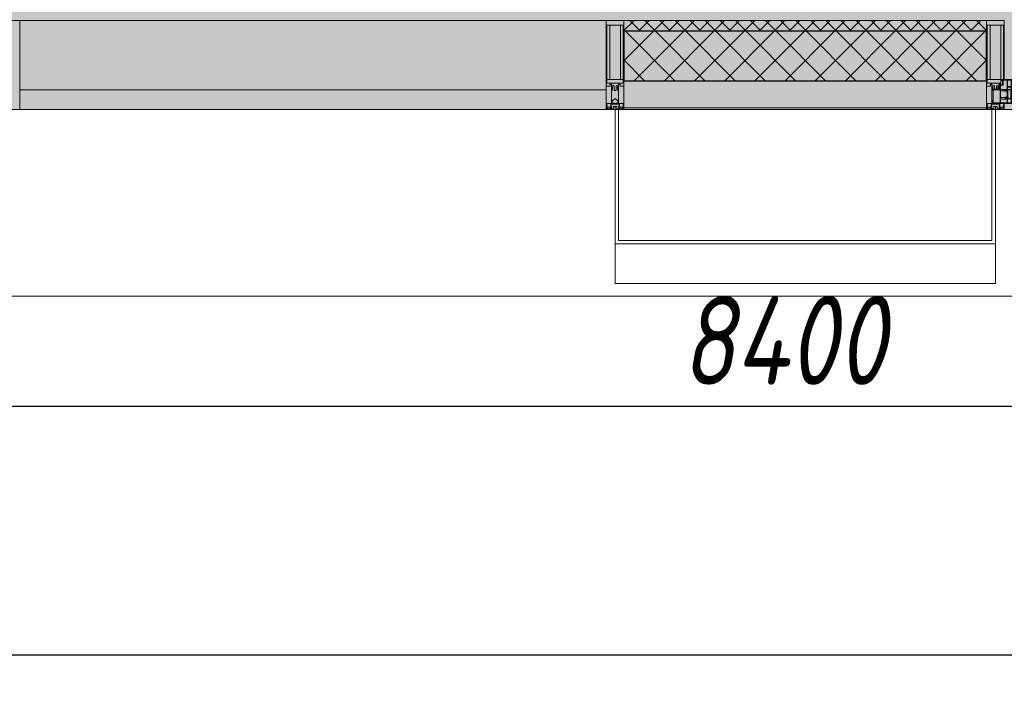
# Model space of a CAD drawing. Header units: millimetres. Extents: x -88210283 to 7466349, y -86687 to 22351.
# Tile 25 of 256: x 46368 to 49138, y -51379 to -49482. Entities that reach past the tile are written whole.
import ezdxf

# ---------------------------------------------------------------- set-up
doc = ezdxf.new("R2010")
doc.units = ezdxf.units.MM
doc.linetypes.add('-D1-02х01', pattern=[3, 2, -1])
doc.layers.get('Defpoints').update_dxf_attribs({"color": 31})
for name, color, linetype, lineweight in [('_0', 7, 'Continuous', 13), ('A-200-M_WALL', 7, 'Continuous', 5), ('A-200-M_WALL_PAT', 7, 'Continuous', 5), ('A-214-M_CURT_WALL', 7, 'Continuous', 5), ('A-215-M_CURT_PANEL', 7, 'Continuous', 5), ('A-280-M_COLUMN', 7, 'Continuous', 5), ('A-314-M_WINDOW', 7, 'Continuous', 5), ('Z-060-M_DETAIL', 7, 'Continuous', 5), ('Ограждение', 7, 'Continuous', 5), ('Оси', 7, 'Continuous', 5), ('Поручни', 7, 'Continuous', 5)]:
    doc.layers.add(name, color=color, linetype=linetype, lineweight=lineweight)
doc.styles.add('fl_iso paper', font='isocpeur.ttf', dxfattribs={"width": 0.8, "oblique": 10})
doc.dimstyles.new('In tre 1_100', dxfattribs={"dimscale": 100, "dimtxt": 2.5, "dimasz": 2, "dimexe": 1, "dimexo": 0.7, "dimgap": 0.6, "dimtad": 1, "dimdec": 0, "dimrnd": 5, "dimzin": 0, "dimdsep": 46, "dimtxsty": 'fl_iso paper', "dimblk": 'ARCHTICK', "dimcen": 0, "dimdle": 1, "dimadec": 0, "dimazin": 0, "dimtfac": 1, "dimtdec": 0, "dimtofl": 0, "dimtmove": 1, "dimatfit": 3, "dimldrblk": 'DOT', "dimfxl": 40, "dimtfillclr": 256, "dimtolj": 1, "dimtzin": 0, "dimarcsym": 1})

# ---------------------------------------------------------------- blocks, each defined once
blk = doc.blocks.new('A_PAN_Створка - 383мм-V20-50_AS_Plan_15')
at = {"layer": 'A-215-M_CURT_PANEL'}
h = blk.add_hatch(dxfattribs=at)
h.set_pattern_fill('FP_19', color=256, style=0, pattern_type=2)
h.set_pattern_definition([(225, (13100, -754.981), (14.142136, -14.142136), []), (315, (13100, -754.981), (14.142136, 14.142136), [])])
h.paths.add_polyline_path([(-54.5, -31.8), (-54.9, -34.1), (-57.2, -36.4), (-57.2, -60.8), (-54.6, -63.4), (-53.6, -82.7), (54.6, -81.8), (54.6, -63.4), (57.2, -60.8), (57.2, -36.4), (54.9, -34.1), (54.5, -31.8)])
at = {"layer": 'A-314-M_WINDOW'}
for p, q in [((-67.9, -17), (-171, -17)), ((-171, -17), (-171, -57)), ((-171, -18.5), (-153.5, -18.5)), ((-153.5, -18.5), (-152, -20)), ((-152, -20), (-152, -73.5)), ((-150.5, -17), (-150.5, -29.4)), ((-132.4, -18.6), (-150.5, -18.6)), ((-132.4, -29.4), (-132.4, -18.6)), ((-131, -18.2), (-131, -29.5)), ((-120.8, -18.2), (-131, -18.2)), ((-120.8, -18.2), (-120.8, -29.5)), ((-119.3, -18.6), (-92.5, -18.6)), ((-119.3, -29.4), (-119.3, -18.6)), ((-92.5, -18.6), (-92.5, -29.4)), ((-90.8, -18.5), (-90.8, -29.4)), ((-87.3, -18.5), (-90.8, -18.5)), ((-87.3, -20.4), (-87.3, -18.5)), ((-87.3, -20.4), (-87.3, -21.9)), ((-84.8, -20.4), (-87.3, -20.4)), ((-87.3, -21.9), (-85.9, -21.9)), ((-85.9, -18.2), (-85.9, -20.4)), ((-75.9, -18.2), (-85.9, -18.2)), ((-85.9, -21.9), (-85.9, -29.4)), ((-83.4, -20.4), (-84.8, -20.4)), ((-70, -33.8), (-83.4, -20.4)), ((-78, -84), (-78, -23.5)), ((-78, -23.5), (-67.9, -23.5)), ((-75.9, -21.5), (-75.9, -18.2)), ((-75.9, -21.5), (-75.9, -23.5)), ((-74.9, -21.5), (-75.9, -21.5)), ((-75.9, -23.5), (-73, -23.5)), ((-74.9, -17.9), (-74.9, -21.5)), ((-68.9, -17.9), (-74.9, -17.9)), ((-67.2, -29.3), (-73, -23.5)), ((-61.4, -23.5), (-70, -32.1)), ((-68.9, -21.5), (-68.9, -17.9)), ((-67.9, -21.5), (-68.9, -21.5)), ((67.9, -17), (-67.9, -17)), ((-61.4, -23.5), (-67.9, -17)), ((-67.9, -17), (-67.9, -23.5)), ((-67.9, -17), (67.9, -17)), ((-67.9, -21.5), (-67.9, -23.5)), ((-67.9, -23.5), (-64.6, -26.8)), ((-67.9, -23.5), (-64.6, -26.8)), ((-64.6, -26.8), (-67.2, -29.3)), ((-64.6, -26.8), (-61.4, -23.5)), ((61.4, -23.5), (-61.4, -23.5)), ((67.9, -17), (61.4, -23.5)), ((70, -32.1), (61.4, -23.5)), ((61.4, -23.5), (64.6, -26.8)), ((67.9, -23.5), (64.6, -26.8)), ((64.6, -26.8), (67.9, -23.5)), ((64.6, -26.8), (67.2, -29.3)), ((67.2, -29.3), (73, -23.5)), ((67.9, -23.5), (67.9, -17)), ((171, -17), (67.9, -17)), ((67.9, -21.5), (67.9, -23.5)), ((67.9, -21.5), (68.9, -21.5)), ((67.9, -23.5), (78, -23.5)), ((68.9, -17.9), (74.9, -17.9)), ((68.9, -21.5), (68.9, -17.9)), ((70, -33.8), (83.4, -20.4)), ((75.9, -23.5), (73, -23.5)), ((74.9, -17.9), (74.9, -21.5)), ((74.9, -21.5), (75.9, -21.5)), ((75.9, -18.2), (85.9, -18.2)), ((75.9, -21.5), (75.9, -18.2)), ((75.9, -21.5), (75.9, -23.5)), ((78, -23.5), (78, -84)), ((83.4, -20.4), (84.8, -20.4)), ((84.8, -20.4), (87.3, -20.4)), ((85.9, -18.2), (85.9, -20.4)), ((85.9, -21.9), (85.9, -29.4)), ((87.3, -21.9), (85.9, -21.9)), ((87.3, -18.5), (90.8, -18.5)), ((87.3, -20.4), (87.3, -18.5)), ((87.3, -20.4), (87.3, -21.9)), ((90.8, -18.5), (90.8, -29.4)), ((92.5, -18.6), (92.5, -29.4)), ((119.3, -18.6), (92.5, -18.6)), ((119.3, -29.4), (119.3, -18.6)), ((120.8, -18.2), (120.8, -29.5)), ((120.8, -18.2), (131, -18.2)), ((131, -18.2), (131, -29.5)), ((132.4, -18.6), (150.5, -18.6)), ((132.4, -29.4), (132.4, -18.6)), ((150.5, -17), (150.5, -29.4)), ((153.5, -18.5), (152, -20)), ((152, -20), (152, -73.5)), ((171, -18.5), (153.5, -18.5)), ((171, -57), (171, -17)), ((-150.5, -29.4), (-132.4, -29.4)), ((-150.5, -33.6), (-150.5, -68)), ((-136.3, -33.6), (-150.5, -33.6)), ((-136.4, -52.4), (-150.5, -52.4)), ((-137.2, -31), (-135.8, -35)), ((-132.5, -31), (-137.2, -31)), ((-137.2, -54.8), (-135.8, -50.8)), ((-132.5, -54.8), (-137.2, -54.8)), ((-132.1, -36.8), (-135.8, -35)), ((-132.1, -49), (-135.8, -50.8)), ((-132.5, -31.9), (-133.4, -33.7)), ((-133.4, -33.7), (-130.1, -35.3)), ((-133.4, -52), (-130.1, -50.4)), ((-132.5, -53.8), (-133.4, -52)), ((-132.5, -31.9), (-132.5, -31)), ((-132.5, -53.8), (-132.5, -54.8)), ((-132.1, -49), (-132.1, -36.8)), ((-131, -29.5), (-120.8, -29.5)), ((-131, -30.9), (-131, -33)), ((-120.8, -30.9), (-131, -30.9)), ((-129.4, -34.6), (-131, -33)), ((-129.4, -51.1), (-131, -52.7)), ((-131, -55.1), (-131, -52.7)), ((-120.8, -55.1), (-131, -55.1)), ((-130.1, -35.3), (-129.4, -34.6)), ((-130.1, -35.3), (-130.1, -50.4)), ((-130.1, -50.4), (-129.4, -51.1)), ((-122.4, -34.6), (-120.8, -33)), ((-121.7, -35.3), (-122.4, -34.6)), ((-121.7, -50.4), (-122.4, -51.1)), ((-122.4, -51.1), (-120.8, -52.7)), ((-118.4, -33.7), (-121.7, -35.3)), ((-121.7, -35.3), (-121.7, -50.4)), ((-118.4, -52), (-121.7, -50.4)), ((-120.8, -30.9), (-120.8, -33)), ((-120.8, -55.1), (-120.8, -52.7)), ((-119.7, -36.8), (-115.9, -35)), ((-119.7, -49), (-119.7, -36.8)), ((-119.7, -49), (-115.9, -50.8)), ((-92.5, -29.4), (-119.3, -29.4)), ((-119.3, -31), (-114.6, -31)), ((-119.3, -31.9), (-119.3, -31)), ((-119.3, -31.9), (-118.4, -33.7)), ((-119.3, -53.8), (-118.4, -52)), ((-119.3, -53.8), (-119.3, -54.8)), ((-119.3, -54.8), (-114.6, -54.8)), ((-114.6, -31), (-115.9, -35)), ((-114.6, -54.8), (-115.9, -50.8)), ((-94.1, -33.5), (-115.4, -33.5)), ((-94.1, -52.5), (-115.3, -52.5)), ((-89.9, -35.1), (-94.1, -33.5)), ((-89.9, -50.9), (-94.1, -52.5)), ((-90.8, -29.4), (-85.9, -29.4)), ((-89.9, -32.5), (-89.9, -35.1)), ((-85.9, -32.5), (-89.9, -32.5)), ((-89.9, -35.1), (-89.9, -50.9)), ((-89.9, -52.2), (-89.9, -50.9)), ((-89.9, -52.2), (-88.6, -53.5)), ((-85.9, -53.5), (-88.6, -53.5)), ((-85.9, -29.4), (-85.9, -32.5)), ((-85.9, -53.5), (-78, -45.6)), ((-85.9, -56.6), (-85.9, -53.5)), ((-78, -36.8), (-70, -36.8)), ((-78, -45.6), (-78, -36.8)), ((-70, -32.1), (-70, -62.5)), ((-70, -36.8), (-70, -33.8)), ((70, -62.5), (70, -32.1)), ((70, -36.8), (70, -33.8)), ((78, -36.8), (70, -36.8)), ((78, -45.6), (78, -36.8)), ((85.9, -53.5), (78, -45.6)), ((85.9, -29.4), (85.9, -32.5)), ((90.8, -29.4), (85.9, -29.4)), ((85.9, -32.5), (89.9, -32.5)), ((85.9, -53.5), (88.6, -53.5)), ((85.9, -56.6), (85.9, -53.5)), ((89.9, -52.2), (88.6, -53.5)), ((89.9, -32.5), (89.9, -35.1)), ((89.9, -35.1), (94.1, -33.5)), ((89.9, -35.1), (89.9, -50.9)), ((89.9, -50.9), (94.1, -52.5)), ((89.9, -52.2), (89.9, -50.9)), ((92.5, -29.4), (119.3, -29.4)), ((94.1, -33.5), (115.4, -33.5)), ((94.1, -52.5), (115.3, -52.5)), ((114.6, -31), (115.9, -35)), ((119.3, -31), (114.6, -31)), ((114.6, -54.8), (115.9, -50.8)), ((119.3, -54.8), (114.6, -54.8)), ((119.7, -36.8), (115.9, -35)), ((119.7, -49), (115.9, -50.8)), ((119.3, -31.9), (118.4, -33.7)), ((118.4, -33.7), (121.7, -35.3)), ((118.4, -52), (121.7, -50.4)), ((119.3, -53.8), (118.4, -52)), ((119.3, -31.9), (119.3, -31)), ((119.3, -53.8), (119.3, -54.8)), ((119.7, -49), (119.7, -36.8)), ((131, -29.5), (120.8, -29.5)), ((120.8, -30.9), (120.8, -33)), ((120.8, -30.9), (131, -30.9)), ((122.4, -34.6), (120.8, -33)), ((122.4, -51.1), (120.8, -52.7)), ((120.8, -55.1), (120.8, -52.7)), ((120.8, -55.1), (131, -55.1)), ((121.7, -35.3), (122.4, -34.6)), ((121.7, -35.3), (121.7, -50.4)), ((121.7, -50.4), (122.4, -51.1)), ((129.4, -34.6), (131, -33)), ((130.1, -35.3), (129.4, -34.6)), ((130.1, -50.4), (129.4, -51.1)), ((129.4, -51.1), (131, -52.7)), ((133.4, -33.7), (130.1, -35.3)), ((130.1, -35.3), (130.1, -50.4)), ((133.4, -52), (130.1, -50.4)), ((131, -30.9), (131, -33)), ((131, -55.1), (131, -52.7)), ((132.1, -36.8), (135.8, -35)), ((132.1, -49), (132.1, -36.8)), ((132.1, -49), (135.8, -50.8)), ((150.5, -29.4), (132.4, -29.4)), ((132.5, -31), (137.2, -31)), ((132.5, -31.9), (132.5, -31)), ((132.5, -31.9), (133.4, -33.7)), ((132.5, -53.8), (133.4, -52)), ((132.5, -53.8), (132.5, -54.8)), ((132.5, -54.8), (137.2, -54.8)), ((137.2, -31), (135.8, -35)), ((137.2, -54.8), (135.8, -50.8)), ((136.3, -33.6), (150.5, -33.6)), ((136.4, -52.4), (150.5, -52.4)), ((150.5, -33.6), (150.5, -68)), ((-171, -55.5), (-152, -55.5)), ((-171, -57), (-156, -57)), ((-153, -60), (-153, -73.5)), ((-153, -73.5), (-150, -73.5)), ((-150.5, -56.6), (-132.4, -56.6)), ((-150.5, -68), (-143.5, -68)), ((-150.5, -69.5), (-150.5, -73.5)), ((-145, -69.5), (-150.5, -69.5)), ((-150, -73.5), (-150, -84)), ((-148.5, -81), (-148.5, -82.5)), ((-143.5, -81), (-148.5, -81)), ((-148.5, -82.5), (-132.4, -82.5)), ((-145, -69.5), (-145, -79.5)), ((-143.5, -68), (-143.5, -81)), ((-132.4, -56.6), (-132.4, -82.5)), ((-131, -56.5), (-131, -62.6)), ((-131, -56.5), (-120.8, -56.5)), ((-120.8, -62.6), (-131, -62.6)), ((-131, -64.6), (-120.8, -64.6)), ((-131, -82.5), (-131, -64.6)), ((-131, -82.5), (-120.8, -82.5)), ((-120.8, -56.5), (-120.8, -62.6)), ((-120.8, -82.5), (-120.8, -64.6)), ((-119.3, -56.6), (-119.3, -82.5)), ((-92.5, -56.6), (-119.3, -56.6)), ((-119.3, -82.5), (-92.5, -82.5)), ((-92.5, -56.6), (-92.5, -82.5)), ((-90.8, -56.6), (-85.9, -56.6)), ((-90.8, -62.7), (-90.8, -56.6)), ((-80.4, -62.7), (-90.8, -62.7)), ((-90.8, -64.6), (-90.8, -82.5)), ((-80.1, -64.6), (-90.8, -64.6)), ((-90.8, -82.5), (-79.5, -82.5)), ((-80.4, -61.1), (-80.4, -62.7)), ((-78, -61.1), (-80.4, -61.1)), ((-80.1, -66.1), (-80.1, -64.6)), ((-78, -66.1), (-80.1, -66.1)), ((-79.5, -80.6), (-78, -80.6)), ((-79.5, -82.5), (-79.5, -80.6)), ((-78, -66.1), (-78, -61.1)), ((-70, -62.5), (-73.9, -62.5)), ((-73.9, -62.5), (-73.9, -87.5)), ((73.9, -62.5), (70, -62.5)), ((73.9, -87.5), (73.9, -62.5)), ((78, -61.1), (80.4, -61.1)), ((78, -66.1), (78, -61.1)), ((78, -66.1), (80.1, -66.1)), ((79.5, -80.6), (78, -80.6)), ((79.5, -82.5), (79.5, -80.6)), ((90.8, -82.5), (79.5, -82.5)), ((80.1, -64.6), (90.8, -64.6)), ((80.1, -66.1), (80.1, -64.6)), ((80.4, -61.1), (80.4, -62.7)), ((80.4, -62.7), (90.8, -62.7)), ((90.8, -56.6), (85.9, -56.6)), ((90.8, -62.7), (90.8, -56.6)), ((90.8, -64.6), (90.8, -82.5)), ((92.5, -56.6), (119.3, -56.6)), ((92.5, -56.6), (92.5, -82.5)), ((119.3, -82.5), (92.5, -82.5)), ((119.3, -56.6), (119.3, -82.5)), ((120.8, -56.5), (120.8, -62.6)), ((131, -56.5), (120.8, -56.5)), ((120.8, -62.6), (131, -62.6)), ((120.8, -82.5), (120.8, -64.6)), ((131, -64.6), (120.8, -64.6)), ((131, -82.5), (120.8, -82.5)), ((131, -56.5), (131, -62.6)), ((131, -82.5), (131, -64.6)), ((150.5, -56.6), (132.4, -56.6)), ((132.4, -56.6), (132.4, -82.5)), ((148.5, -82.5), (132.4, -82.5)), ((143.5, -68), (143.5, -81)), ((150.5, -68), (143.5, -68)), ((143.5, -81), (148.5, -81)), ((145, -69.5), (150.5, -69.5)), ((145, -69.5), (145, -79.5)), ((148.5, -81), (148.5, -82.5)), ((150, -84), (150, -73.5)), ((150, -73.5), (153, -73.5)), ((150.5, -69.5), (150.5, -73.5)), ((171, -55.5), (152, -55.5)), ((153, -73.5), (153, -60)), ((156, -57), (171, -57)), ((-150, -84), (-78, -84)), ((-73.9, -87.5), (-91.5, -87.5)), ((-91.5, -87.5), (-91.5, -92)), ((-91.5, -92), (91.5, -92)), ((-78, -84), (-85, -84)), ((-85, -84), (-85, -87.5)), ((-85, -87.5), (-78, -87.5)), ((-78, -87.5), (-78, -84)), ((-78, -84), (-73.9, -84)), ((73.9, -84), (78, -84)), ((91.5, -87.5), (73.9, -87.5)), ((78, -87.5), (78, -84)), ((78, -84), (85, -84)), ((78, -84), (150, -84)), ((85, -87.5), (78, -87.5)), ((85, -84), (85, -87.5)), ((91.5, -92), (91.5, -87.5))]:
    blk.add_line(p, q, dxfattribs=at)
for centre, start, end in [((-156, -60), 0, 90), ((156, -60), 90, 180)]:
    blk.add_arc(centre, 3, start, end, dxfattribs=at)
at = {"layer": 'A-314-M_WINDOW', "linetype": '-D1-02х01'}
blk.add_arc((91.4, -87.5), 183, 181.4091, 271.1445, dxfattribs=at)
at = {"layer": 'Z-060-M_DETAIL'}
for p, q in [((-70, -32.1), (-61.4, -23.5)), ((61.4, -23.5), (-61.4, -23.5)), ((-54.9, -25.8), (-53.9, -24.8)), ((-54.9, -29.5), (-54.9, -25.8)), ((-53.9, -24.8), (53.9, -24.8)), ((54.9, -25.8), (53.9, -24.8)), ((54.9, -29.5), (54.9, -25.8)), ((70, -32.1), (61.4, -23.5)), ((-70, -62.5), (-70, -32.1)), ((-67.8, -38.3), (-65.7, -37.4)), ((-67.8, -55.7), (-67.8, -38.3)), ((-65.7, -37.4), (-60.8, -34.7)), ((-60.8, -34.7), (-57.3, -35.9)), ((-55.2, -33.8), (-57.3, -35.9)), ((-54.9, -34.1), (-57.2, -36.4)), ((-57.2, -36.4), (-57.2, -60.8)), ((-55.2, -33.8), (-54.8, -31.5)), ((-53.9, -30.5), (-54.9, -29.5)), ((-54.5, -31.8), (-54.9, -34.1)), ((0, -31.5), (-54.8, -31.5)), ((54.5, -31.8), (-54.5, -31.8)), ((53.9, -30.5), (-53.9, -30.5)), ((0, -31.5), (54.8, -31.5)), ((53.9, -30.5), (54.9, -29.5)), ((54.9, -34.1), (54.5, -31.8)), ((55.2, -33.8), (54.8, -31.5)), ((57.2, -36.4), (54.9, -34.1)), ((55.2, -33.8), (57.3, -35.9)), ((57.2, -60.8), (57.2, -36.4)), ((60.8, -34.7), (57.3, -35.9)), ((65.7, -37.4), (60.8, -34.7)), ((67.8, -38.3), (65.7, -37.4)), ((67.8, -55.7), (67.8, -38.3)), ((70, -62.5), (70, -32.1)), ((-73.9, -62.5), (-70, -62.5)), ((-73.9, -87.5), (-73.9, -62.5)), ((-69.4, -66.5), (-73.9, -66.5)), ((-73.9, -81.5), (-69.4, -81.5)), ((-69.4, -81.5), (-69.4, -66.5)), ((-61.7, -62.5), (-67.9, -62.5)), ((-67.9, -62.5), (-67.9, -89.3)), ((-66, -56.5), (-67.8, -55.7)), ((-66, -56.5), (-62, -59.1)), ((-62, -59.1), (-60.7, -61)), ((-61.7, -64.9), (-61.7, -62.5)), ((-60.1, -67.7), (-61.7, -64.9)), ((-60.7, -61), (-57.4, -61)), ((-56.4, -67.7), (-60.1, -67.7)), ((-57.4, -61), (-54.9, -63.5)), ((-57.2, -60.8), (-54.6, -63.4)), ((-56.4, -89.4), (-56.4, -67.7)), ((-54.9, -63.5), (-54.9, -81.9)), ((-54.9, -81.9), (-53.8, -83)), ((-54.6, -63.4), (-54.6, -81.8)), ((-54.6, -81.8), (-53.6, -82.7)), ((53.8, -83), (-53.8, -83)), ((-53.6, -82.7), (53.6, -82.7)), ((53.6, -82.7), (54.6, -81.8)), ((54.9, -81.9), (53.8, -83)), ((54.6, -63.4), (57.2, -60.8)), ((54.6, -81.8), (54.6, -63.4)), ((57.4, -61), (54.9, -63.5)), ((54.9, -63.5), (54.9, -81.9)), ((56.4, -67.7), (60.1, -67.7)), ((56.4, -89.4), (56.4, -67.7)), ((60.7, -61), (57.4, -61)), ((60.1, -67.7), (61.7, -64.9)), ((62, -59.1), (60.7, -61)), ((61.7, -62.5), (67.9, -62.5)), ((61.7, -64.9), (61.7, -62.5)), ((66, -56.5), (62, -59.1)), ((66, -56.5), (67.8, -55.7)), ((67.9, -62.5), (67.9, -89.3)), ((69.4, -66.5), (73.9, -66.5)), ((69.4, -81.5), (69.4, -66.5)), ((73.9, -81.5), (69.4, -81.5)), ((73.9, -62.5), (70, -62.5)), ((73.9, -87.5), (73.9, -62.5)), ((-91.5, -87.5), (-73.9, -87.5)), ((-91.5, -92), (-91.5, -87.5)), ((-91.5, -92), (91.5, -92)), ((-83.4, -90.3), (-83.4, -87.5)), ((-83.4, -90.3), (-69.4, -90.3)), ((-69.4, -85.5), (-73.9, -85.5)), ((-69.4, -90.3), (-69.4, -85.5)), ((-67.9, -89.3), (-66.9, -90.3)), ((-66.9, -90.3), (-57.4, -90.3)), ((-57.4, -90.3), (-56.4, -89.4)), ((-54.9, -85.6), (-53.9, -84.6)), ((-54.9, -89.3), (-54.9, -85.6)), ((-53.9, -90.3), (-54.9, -89.3)), ((-53.9, -84.6), (53.9, -84.6)), ((53.9, -90.3), (-53.9, -90.3)), ((54.9, -85.6), (53.9, -84.6)), ((53.9, -90.3), (54.9, -89.3)), ((54.9, -89.3), (54.9, -85.6)), ((57.4, -90.3), (56.4, -89.4)), ((66.9, -90.3), (57.4, -90.3)), ((67.9, -89.3), (66.9, -90.3)), ((69.4, -85.5), (73.9, -85.5)), ((69.4, -90.3), (69.4, -85.5)), ((83.4, -90.3), (69.4, -90.3)), ((91.5, -87.5), (73.9, -87.5)), ((83.4, -90.3), (83.4, -87.5)), ((91.5, -92), (91.5, -87.5))]:
    blk.add_line(p, q, dxfattribs=at)
at = {"layer": 'Z-060-M_DETAIL', "color": 9, "true_color": 0xc8c8c8}
for p, q in [((39.7, -109), (31.1, -117.6)), ((70.1, -109), (39.7, -109)), ((70.1, -105.1), (70.1, -109)), ((95.1, -105.1), (70.1, -105.1)), ((74.1, -109.6), (74.1, -105.1)), ((89.1, -109.6), (74.1, -109.6)), ((89.1, -105.1), (89.1, -109.6)), ((93.1, -109.6), (93.1, -105.1)), ((97.9, -109.6), (93.1, -109.6)), ((95.1, -87.5), (95.1, -105.1)), ((99.6, -87.5), (95.1, -87.5)), ((97.9, -95.6), (95.1, -95.6)), ((97.9, -95.6), (97.9, -109.6)), ((99.6, -270.5), (99.6, -87.5)), ((31.1, -117.6), (31.1, -240.4)), ((41.4, -123.8), (39.1, -124.2)), ((39.1, -179), (39.1, -124.2)), ((41.4, -123.8), (43.5, -121.7)), ((45, -113.3), (42.3, -118.2)), ((42.3, -118.2), (43.5, -121.7)), ((45.9, -111.2), (45, -113.3)), ((63.3, -111.2), (45.9, -111.2)), ((64.1, -113), (63.3, -111.2)), ((64.1, -113), (66.7, -117)), ((66.7, -117), (68.6, -118.3)), ((68.6, -118.3), (68.6, -121.6)), ((68.6, -121.6), (71.1, -124.1)), ((71.1, -124.1), (89.5, -124.1)), ((89.5, -124.1), (90.6, -125.2)), ((90.6, -125.2), (90.6, -232.8)), ((39.1, -179), (39.1, -233.8)), ((39.7, -249), (31.1, -240.4)), ((41.4, -234.2), (39.1, -233.8)), ((70.1, -249), (39.7, -249)), ((41.4, -234.2), (43.5, -236.3)), ((42.3, -239.8), (43.5, -236.3)), ((45, -244.7), (42.3, -239.8)), ((45.9, -246.8), (45, -244.7)), ((63.3, -246.8), (45.9, -246.8)), ((64.1, -245), (63.3, -246.8)), ((64.1, -245), (66.7, -241)), ((66.7, -241), (68.6, -239.7)), ((68.6, -236.4), (71.1, -233.9)), ((68.6, -239.7), (68.6, -236.4)), ((70.1, -252.9), (70.1, -249)), ((71.1, -233.9), (89.5, -233.9)), ((74.1, -248.4), (74.1, -252.9)), ((89.1, -248.4), (74.1, -248.4)), ((89.1, -252.9), (89.1, -248.4)), ((89.5, -233.9), (90.6, -232.8)), ((93.1, -248.4), (93.1, -252.9)), ((97.9, -248.4), (93.1, -248.4)), ((97.9, -262.4), (97.9, -248.4)), ((95.1, -252.9), (70.1, -252.9)), ((95.1, -270.5), (95.1, -252.9)), ((97.9, -262.4), (95.1, -262.4)), ((99.6, -270.5), (95.1, -270.5))]:
    blk.add_line(p, q, dxfattribs=at)
blk = doc.blocks.new('Rectangular Mullion - 50Wx250H-2623690-50_AS_Plan_15')
at = {"layer": 'Z-060-M_DETAIL'}
for p, q in [((-25, 65.2), (-25, 250)), ((-25, 250), (0, 250)), ((25, 250), (0, 250)), ((25, 84), (25, 250)), ((-23, 237.3), (0, 237.3)), ((-23, 237.3), (-23, 73.6)), ((-14.9, 84), (-14.9, 237.3)), ((23, 237.3), (0, 237.3)), ((14.9, 84), (14.9, 237.3)), ((23, 237.3), (23, 84)), ((0, 84), (-23, 84)), ((0, 84), (15, 84)), ((-14, 65.2), (-25, 65.2)), ((-0.5, 73.6), (-23, 73.6)), ((-14, 71.3), (-14, 65.2)), ((-10, 71.3), (-14, 71.3)), ((-10, 53), (-10, 71.3)), ((-7, 65.2), (-5.9, 67.3)), ((-7, 65.2), (-7, 54.7)), ((-4.1, 67.3), (-5.9, 67.3)), ((-4.1, 67.3), (-2.9, 65.1)), ((-2.9, 65.1), (-2.9, 57)), ((0.5, 73.6), (15, 73.6)), ((4.1, 67.3), (2.9, 65.1)), ((2.9, 65.1), (2.9, 57)), ((4.1, 67.3), (5.9, 67.3)), ((7, 65.2), (5.9, 67.3)), ((7, 65.2), (7, 57)), ((10, 71.3), (12, 71.3)), ((10, 57.4), (10, 71.3)), ((-8.7, 53), (-10, 53)), ((-10, 53), (-10, 17)), ((-8.7, 53), (-7, 54.7)), ((-23.8, 14.6), (-25, 14.2)), ((-25, 0), (-25, 14.2)), ((-22.3, 17), (-23.8, 17)), ((-23.8, 17), (-23.8, 14.6)), ((-22.5, 10.6), (-23.8, 14.6)), ((-22.5, 10.6), (-23.7, 9.9)), ((-23.7, 1.3), (-23.7, 9.9)), ((-23.7, 1.3), (-11.8, 1.3)), ((-23.2, 10.2), (-22.5, 8)), ((-22.5, 8), (-22.5, 4.5)), ((-21.3, 4.5), (-22.5, 4.5)), ((-22.3, 17), (-22.3, 16)), ((-22.3, 16), (-21.3, 16)), ((-19, 17.6), (-21.3, 16)), ((-21.3, 4.5), (-21.3, 6.5)), ((-21.3, 6.5), (-14.2, 6.5)), ((-18.4, 16.6), (-19, 17.6)), ((-7.4, 16.6), (-18.4, 16.6)), ((-14.2, 6.5), (-14.2, 4.5)), ((-13.2, 4.5), (-14.2, 4.5)), ((-13.2, 4.5), (-12.2, 7.2)), ((-12.7, 7.6), (-11.3, 11.4)), ((-12.7, 7.6), (-11.8, 6.9)), ((-12.2, 9), (-12.2, 14.8)), ((-12.2, 14.8), (0, 14.8)), ((-11.8, 1.3), (-11.8, 6.9)), ((-10.5, 11.2), (-11.3, 11.4)), ((-10.5, 1.5), (-10.5, 11.2)), ((-4.8, 1.5), (-10.5, 1.5)), ((-10, 17), (-7.5, 17)), ((-8.5, 23), (-6, 25.5)), ((-8.5, 18.5), (-8.5, 23)), ((-7.5, 18.5), (-8.5, 18.5)), ((-7.5, 17), (-7.5, 18.5)), ((-7.4, 18), (-7.4, 16.6)), ((-6, 18), (-7.4, 18)), ((0, 8), (-4.8, 8)), ((-4.8, 1.5), (-4.8, 8)), ((-2.6, 16.8), (0, 16.8)), ((2.6, 16.8), (0, 16.8)), ((0, 14.8), (0, 16.8)), ((0, 14.8), (0, 16.8)), ((12.2, 14.8), (0, 14.8)), ((0, 0), (0, 8)), ((0, 8), (4.8, 8)), ((0, 0), (0, 8)), ((4.8, 1.5), (4.8, 8)), ((4.8, 1.5), (10.5, 1.5)), ((7.4, 16.6), (18.4, 16.6)), ((10.5, 11.2), (11.3, 11.4)), ((10.5, 1.5), (10.5, 11.2)), ((12.7, 7.6), (11.3, 11.4)), ((12.7, 7.6), (11.8, 6.9)), ((11.8, 1.3), (11.8, 6.9)), ((23.7, 1.3), (11.8, 1.3)), ((12.2, 9), (12.2, 14.8)), ((13.2, 4.5), (12.2, 7.2)), ((13.2, 4.5), (14.2, 4.5)), ((21.3, 6.5), (14.2, 6.5)), ((14.2, 6.5), (14.2, 4.5)), ((19.9, 17), (21.3, 16)), ((22.3, 16), (21.3, 16)), ((21.3, 4.5), (21.3, 6.5)), ((21.3, 4.5), (22.5, 4.5)), ((22.3, 17), (22.3, 16)), ((22.5, 10.6), (23.8, 14.6)), ((22.5, 10.6), (23.7, 9.9)), ((23.2, 10.2), (22.5, 8)), ((22.5, 8), (22.5, 4.5)), ((23.7, 1.3), (23.7, 9.9)), ((23.8, 17), (23.8, 14.6)), ((23.8, 14.6), (25, 14.2)), ((25, 0), (25, 14.2)), ((-25, 0), (0, 0)), ((25, 0), (0, 0))]:
    blk.add_line(p, q, dxfattribs=at)
for centre, start, end in [((-0.5, 73.1), 360, 90), ((0.5, 73.1), 90, 180)]:
    blk.add_arc(centre, 0.5, start, end, dxfattribs=at)
blk = doc.blocks.new('Rectangular Mullion - R_StandardFrame_50Wx250H-4298508-50_AS_Plan_15')
at = {"layer": 'A-214-M_CURT_WALL', "lineweight": 9}
for p, q in [((-25, -250), (-25, 0)), ((-25, 0), (25, 0)), ((25, 0), (25, -17)), ((25, -84), (25, -250)), ((25, -250), (-25, -250))]:
    blk.add_line(p, q, dxfattribs=at)
blk = doc.blocks.new('Rectangular Mullion - 50Wx250H-V6-50_AS_Plan_15')
at = {"layer": 'Z-060-M_DETAIL'}
for p, q in [((-25, 65.2), (-25, 250)), ((-25, 250), (0, 250)), ((25, 250), (0, 250)), ((25, 65.2), (25, 250)), ((-23, 237.3), (0, 237.3)), ((-23, 237.3), (-23, 73.6)), ((-14.9, 84), (-14.9, 237.3)), ((23, 237.3), (0, 237.3)), ((14.9, 84), (14.9, 237.3)), ((23, 237.3), (23, 73.6)), ((0, 84), (-23, 84)), ((0, 84), (23, 84)), ((-14, 65.2), (-25, 65.2)), ((-0.5, 73.6), (-23, 73.6)), ((-14, 71.3), (-14, 65.2)), ((-10, 71.3), (-14, 71.3)), ((-10, 53), (-10, 71.3)), ((-7, 65.2), (-5.9, 67.3)), ((-7, 65.2), (-7, 54.7)), ((-4.1, 67.3), (-5.9, 67.3)), ((-4.1, 67.3), (-2.9, 65.1)), ((-2.9, 65.1), (-2.9, 54.6)), ((0.5, 73.6), (23, 73.6)), ((4.1, 67.3), (2.9, 65.1)), ((2.9, 65.1), (2.9, 54.6)), ((4.1, 67.3), (5.9, 67.3)), ((7, 65.2), (5.9, 67.3)), ((7, 65.2), (7, 54.7)), ((10, 71.3), (14, 71.3)), ((10, 53), (10, 71.3)), ((14, 71.3), (14, 65.2)), ((14, 65.2), (25, 65.2)), ((-8.7, 53), (-10, 53)), ((-10, 53), (-10, 17)), ((-8.7, 53), (-7, 54.7)), ((-8.5, 23), (-1.5, 30)), ((-1.3, 53), (-2.9, 54.6)), ((-1.5, 30), (0, 30)), ((0, 53), (-1.3, 53)), ((0, 53), (1.3, 53)), ((1.5, 30), (0, 30)), ((1.3, 53), (2.9, 54.6)), ((8.5, 23), (1.5, 30)), ((8.7, 53), (7, 54.7)), ((8.7, 53), (10, 53)), ((10, 53), (10, 17)), ((-23.8, 14.6), (-25, 14.2)), ((-25, 0), (-25, 14.2)), ((-22.3, 17), (-23.8, 17)), ((-23.8, 17), (-23.8, 14.6)), ((-22.5, 10.6), (-23.8, 14.6)), ((-22.5, 10.6), (-23.7, 9.9)), ((-23.7, 1.3), (-23.7, 9.9)), ((-23.7, 1.3), (-11.8, 1.3)), ((-23.2, 10.2), (-22.5, 8)), ((-22.5, 8), (-22.5, 4.5)), ((-21.3, 4.5), (-22.5, 4.5)), ((-22.3, 17), (-22.3, 16)), ((-22.3, 16), (-21.3, 16)), ((-19, 17.6), (-21.3, 16)), ((-21.3, 4.5), (-21.3, 6.5)), ((-21.3, 6.5), (-14.2, 6.5)), ((-18.4, 16.6), (-19, 17.6)), ((-7.4, 16.6), (-18.4, 16.6)), ((-14.2, 6.5), (-14.2, 4.5)), ((-13.2, 4.5), (-14.2, 4.5)), ((-13.2, 4.5), (-12.2, 7.2)), ((-12.7, 7.6), (-11.3, 11.4)), ((-12.7, 7.6), (-11.8, 6.9)), ((-12.2, 9), (-12.2, 14.8)), ((-12.2, 14.8), (0, 14.8)), ((-11.8, 1.3), (-11.8, 6.9)), ((-10.5, 11.2), (-11.3, 11.4)), ((-10.5, 1.5), (-10.5, 11.2)), ((-4.8, 1.5), (-10.5, 1.5)), ((-10, 17), (-7.5, 17)), ((-8.5, 18.5), (-8.5, 23)), ((-7.5, 18.5), (-8.5, 18.5)), ((-7.5, 17), (-7.5, 18.5)), ((-7.4, 18), (-7.4, 16.6)), ((-2.6, 18), (-7.4, 18)), ((0, 8), (-4.8, 8)), ((-4.8, 1.5), (-4.8, 8)), ((-2.6, 18), (-2.6, 16.8)), ((-2.6, 16.8), (0, 16.8)), ((2.6, 16.8), (0, 16.8)), ((0, 14.8), (0, 16.8)), ((0, 14.8), (0, 16.8)), ((12.2, 14.8), (0, 14.8)), ((0, 0), (0, 8)), ((0, 8), (4.8, 8)), ((0, 0), (0, 8)), ((2.6, 18), (2.6, 16.8)), ((2.6, 18), (7.4, 18)), ((4.8, 1.5), (4.8, 8)), ((4.8, 1.5), (10.5, 1.5)), ((7.4, 18), (7.4, 16.6)), ((7.4, 16.6), (18.4, 16.6)), ((7.5, 18.5), (8.5, 18.5)), ((7.5, 17), (7.5, 18.5)), ((10, 17), (7.5, 17)), ((8.5, 18.5), (8.5, 23)), ((10.5, 11.2), (11.3, 11.4)), ((10.5, 1.5), (10.5, 11.2)), ((12.7, 7.6), (11.3, 11.4)), ((12.7, 7.6), (11.8, 6.9)), ((11.8, 1.3), (11.8, 6.9)), ((23.7, 1.3), (11.8, 1.3)), ((12.2, 9), (12.2, 14.8)), ((13.2, 4.5), (12.2, 7.2)), ((13.2, 4.5), (14.2, 4.5)), ((21.3, 6.5), (14.2, 6.5)), ((14.2, 6.5), (14.2, 4.5)), ((18.4, 16.6), (19, 17.6)), ((19, 17.6), (21.3, 16)), ((22.3, 16), (21.3, 16)), ((21.3, 4.5), (21.3, 6.5)), ((21.3, 4.5), (22.5, 4.5)), ((22.3, 17), (22.3, 16)), ((22.3, 17), (23.8, 17)), ((22.5, 10.6), (23.8, 14.6)), ((22.5, 10.6), (23.7, 9.9)), ((23.2, 10.2), (22.5, 8)), ((22.5, 8), (22.5, 4.5)), ((23.7, 1.3), (23.7, 9.9)), ((23.8, 17), (23.8, 14.6)), ((23.8, 14.6), (25, 14.2)), ((25, 0), (25, 14.2)), ((-25, 0), (0, 0)), ((25, 0), (0, 0))]:
    blk.add_line(p, q, dxfattribs=at)
for centre, start, end in [((-0.5, 73.1), 360, 90), ((0.5, 73.1), 90, 180)]:
    blk.add_arc(centre, 0.5, start, end, dxfattribs=at)
blk = doc.blocks.new('Rectangular Mullion - R_StandardFrame_50Wx250H-4298506-50_AS_Plan_15')
at = {"layer": 'A-214-M_CURT_WALL', "lineweight": 9}
for p, q in [((-25, -250), (-25, 0)), ((-25, 0), (25, 0)), ((25, 0), (25, -250)), ((25, -250), (-25, -250))]:
    blk.add_line(p, q, dxfattribs=at)
blk = doc.blocks.new('System Panel - A_PAN_Glass-4298516-50_AS_Plan_15')
at = {"layer": 'A-215-M_CURT_PANEL'}
for p, q in [((825, 55), (-825, 55)), ((-825, 55), (-825, 0)), ((825, 0), (825, 55)), ((-825, 0), (825, 0))]:
    blk.add_line(p, q, dxfattribs=at)
blk = doc.blocks.new('Rectangular Mullion - R_StandardFrame_50Wx250H-5117081-50_AS_Plan_15')
at = {"layer": 'A-214-M_CURT_WALL'}
blk.add_line((11840, -505), (10190, -505), dxfattribs=at)
blk = doc.blocks.new('Rectangular Mullion - R_StandardFrame_50Wx250H-V5-50_AS_Plan_15')
at = {"layer": 'A-214-M_CURT_WALL', "lineweight": 9}
for p, q in [((-25, -17), (-25, 0)), ((-25, 0), (25, 0)), ((25, 0), (25, -250)), ((-25, -250), (-25, -84)), ((25, -250), (-25, -250))]:
    blk.add_line(p, q, dxfattribs=at)
blk = doc.blocks.new('Ограждение - Ограждение-5485731-50_AS_Plan_15')
at = {"layer": 'Поручни'}
blk.add_line((-55947.2, -1355), (1285, -1355), dxfattribs=at)
blk = doc.blocks.new('RST_AR_KMN_R22_B1_FCD_rvt-1-50_AS_Plan_15')
at = {"layer": 'A-200-M_WALL_PAT'}
h = blk.add_hatch(dxfattribs=at)
h.set_pattern_fill('FP_6', color=256, style=0, pattern_type=2)
h.set_pattern_definition([(45, (0, 0), (-21.2132, 21.2132), []), (135, (0, 0), (-21.2132, -21.2132), [])])
h.paths.add_polyline_path([(12910, -535), (12910, -505), (11890, -505), (11890, -535), (12275.3, -535)])
h = blk.add_hatch(dxfattribs=at)
h.set_pattern_fill('FP_7', color=256, style=0, pattern_type=2)
h.set_pattern_definition([(45, (0, 0), (-42.4264, 42.4264), []), (135, (0, 0), (-42.4264, -42.4264), [])])
h.paths.add_polyline_path([(12910, -675), (12910, -535), (11890, -535), (11890, -675), (12275.3, -675)])
at = {"layer": 'A-200-M_WALL'}
for p, q in [((12910, -505), (11890, -505)), ((11890, -505), (11890, -535)), ((12910, -535), (12910, -505)), ((11890, -675), (11890, -750)), ((12910, -750), (12910, -675)), ((11890, -750), (11890, -755)), ((12910, -750), (11890, -750)), ((11890, -755), (12910, -755)), ((12910, -755), (12910, -750))]:
    blk.add_line(p, q, dxfattribs=at)
at = {"layer": 'A-200-M_WALL', "lineweight": 25}
for p, q in [((11890, -535), (11890, -675)), ((12910, -535), (11890, -535)), ((12910, -675), (12910, -535)), ((12910, -675), (11890, -675))]:
    blk.add_line(p, q, dxfattribs=at)
at = {"layer": 'A-280-M_COLUMN', "lineweight": 18}
for p, q in [((11865, -755), (11865, -1133.3)), ((11875, -755), (11865, -755)), ((11875, -1123.2), (11875, -755)), ((12935, -755), (12925, -755)), ((12925, -755), (12925, -1123.2)), ((12935, -1133.3), (12935, -755)), ((11865, -1133.3), (12935, -1133.3)), ((12925, -1123.2), (11875, -1123.2))]:
    blk.add_line(p, q, dxfattribs=at)
at = {"layer": 'A-280-M_COLUMN'}
for p, q in [((11865, -1244.7), (11865, -1133.3)), ((12935, -1133.3), (12935, -1244.7)), ((11865, -1244.7), (12935, -1244.7))]:
    blk.add_line(p, q, dxfattribs=at)
at = {"layer": 'A-214-M_CURT_WALL', "lineweight": 5, "extrusion": (0, 0, -1), "rotation": 180}
for name, p in [('Rectangular Mullion - R_StandardFrame_50Wx250H-V5-50_AS_Plan_15', (-10165, -755)), ('Rectangular Mullion - R_StandardFrame_50Wx250H-4298506-50_AS_Plan_15', (-11865, -755)), ('Rectangular Mullion - R_StandardFrame_50Wx250H-4298508-50_AS_Plan_15', (-12935, -755))]:
    blk.add_blockref(name, p, dxfattribs=at)
at = {"layer": 'A-214-M_CURT_WALL', "lineweight": 5}
for name, p in [('Rectangular Mullion - R_StandardFrame_50Wx250H-5117081-50_AS_Plan_15', (0, 0)), ('Rectangular Mullion - 50Wx250H-V6-50_AS_Plan_15', (11865, -755)), ('Rectangular Mullion - 50Wx250H-2623690-50_AS_Plan_15', (12935, -755))]:
    blk.add_blockref(name, p, dxfattribs=at)
at = {"layer": 'A-215-M_CURT_PANEL', "lineweight": 5, "rotation": 180}
blk.add_blockref('A_PAN_Створка - 383мм-V20-50_AS_Plan_15', (13100, -755), dxfattribs=at)
at = {"layer": 'A-215-M_CURT_PANEL', "lineweight": 5}
blk.add_blockref('System Panel - A_PAN_Glass-4298516-50_AS_Plan_15', (11015, -755), dxfattribs=at)
at = {"layer": 'Ограждение', "lineweight": 5}
blk.add_blockref('Ограждение - Ограждение-5485731-50_AS_Plan_15', (36940, 75), dxfattribs=at)
blk = doc.blocks.new('_ArchTick')
at = {"color": 0, "linetype": 'ByBlock', "lineweight": 9, "const_width": 0.15}
blk.add_lwpolyline([(-0.5, -0.5), (0.5, 0.5)], dxfattribs=at)
blk = doc.blocks.new('*D717')
at = {"layer": 'Defpoints', "color": 0, "transparency": 16777216}
for p in [(35918, -51162.7), (73118, -51162.7), (73118, -51268.8)]:
    blk.add_point(p, dxfattribs=at)
at = {"layer": 'Оси', "color": 0, "lineweight": -2, "transparency": 16777216}
for p, q in [((35918, -51232.7), (35918, -51368.8)), ((73118, -51232.7), (73118, -51368.8)), ((35818, -51268.8), (73218, -51268.8))]:
    blk.add_line(p, q, dxfattribs=at)
at = {"layer": 'Оси', "color": 0, "lineweight": -2, "transparency": 16777216, "xscale": 200, "yscale": 200, "zscale": 200, "rotation": 180}
blk.add_blockref('_ArchTick', (35918, -51268.8), dxfattribs=at)
at = {"layer": 'Оси', "color": 0, "lineweight": -2, "transparency": 16777216, "xscale": 200, "yscale": 200, "zscale": 200}
blk.add_blockref('_ArchTick', (73118, -51268.8), dxfattribs=at)
at = {"layer": 'Оси', "color": 0, "transparency": 16777216, "insert": (54518, -51083.8), "char_height": 250, "attachment_point": 5, "style": 'fl_iso paper'}
blk.add_mtext('\\A1;37200', dxfattribs=at)
blk = doc.blocks.new('_DOT')
at = {"color": 0, "linetype": 'ByBlock'}
blk.add_line((-0.5, 0), (-1, 0), dxfattribs=at)
at = {"color": 0, "linetype": 'ByBlock', "const_width": 0.5}
blk.add_lwpolyline([(-0.25, 0, 1), (0.25, 0, 1)], format="xyb", close=True, dxfattribs=at)
blk = doc.blocks.new('*D720')
at = {"layer": 'Defpoints', "color": 0, "transparency": 16777216}
for p in [(44318, -50462.7), (52718, -50568.8), (52718, -51268.8)]:
    blk.add_point(p, dxfattribs=at)
at = {"layer": 'Оси', "color": 0, "lineweight": -2, "transparency": 16777216}
for p, q in [((52718, -51198.8), (52718, -50468.8)), ((44318, -50532.7), (44318, -50668.8)), ((44218, -50568.8), (52818, -50568.8))]:
    blk.add_line(p, q, dxfattribs=at)
at = {"layer": 'Оси', "color": 0, "lineweight": -2, "transparency": 16777216, "xscale": 200, "yscale": 200, "zscale": 200, "rotation": 180}
blk.add_blockref('_ArchTick', (44318, -50568.8), dxfattribs=at)
at = {"layer": 'Оси', "color": 0, "lineweight": -2, "transparency": 16777216, "xscale": 200, "yscale": 200, "zscale": 200}
blk.add_blockref('_ArchTick', (52718, -50568.8), dxfattribs=at)
at = {"layer": 'Оси', "color": 0, "transparency": 16777216, "insert": (48518, -50383.8), "char_height": 250, "attachment_point": 5, "style": 'fl_iso paper'}
blk.add_mtext('\\A1;8400', dxfattribs=at)

msp = doc.modelspace()

# ---------------------------------------------------------------- hatches: boundary and pattern name
at = {"layer": '_0', "transparency": 33554534}
h = msp.add_hatch(color=252, dxfattribs=at)
h.dxf.hatch_style = 1
h.paths.add_polyline_path([(35428, -49734.4), (73878, -49734.4), (73878, -19284.4), (35428, -19284.4)])
h.paths.add_polyline_path([(44528, -41629.4), (44528, -34929.4), (49428, -34929.4), (49428, -36429.4), (51028, -36429.4), (51028, -30029.4), (49428, -30029.4), (49428, -30779.4), (42778, -30779.4), (42778, -28029.4), (44528, -28029.4), (44528, -27979.4), (45303, -27979.4), (45303, -27379.4), (47528, -27379.4), (47528, -27979.4), (53578, -27979.4), (53578, -27379.4), (55478, -27379.4), (55478, -27979.4), (64478, -27979.4), (64478, -26229.4), (67788, -26229.4), (67788, -28219.4), (66578, -28219.4), (66578, -30029.4), (62978, -30029.4), (62978, -30829.4), (59878, -30829.4), (59878, -30029.4), (58628, -30029.4), (58628, -38979.4), (59728, -38979.4), (59728, -38079.4), (62978, -38079.4), (62978, -38979.4), (66878, -38979.4), (66878, -41429.4), (64478, -41429.4), (64478, -41029.4), (59923, -41029.4), (59923, -41629.4), (57898, -41629.4), (57898, -41029.4), (47038, -41029.4), (47038, -41629.4)], flags=16)

# ---------------------------------------------------------------- linework, layer by layer
at = {"layer": '_0', "lineweight": 0}
msp.add_lwpolyline([(35428, -49734.4), (73878, -49734.4), (73878, -19284.4), (35428, -19284.4)], close=True, dxfattribs=at)

# ---------------------------------------------------------------- block references
at = {"lineweight": 5}
msp.add_blockref('RST_AR_KMN_R22_B1_FCD_rvt-1-50_AS_Plan_15', (36178, -48979.4), dxfattribs=at)

# ---------------------------------------------------------------- dimensions: what is measured, and where the dimension line sits
at = {"layer": 'Оси'}
for base, p1, p2, picture, middle in [((52718, -50568.8), (44318, -50462.7), (52718, -51268.8), '*D720', (48518, -50383.8)), ((73118, -51268.8), (35918, -51162.7), (73118, -51162.7), '*D717', (54518, -51083.8))]:
    dim = msp.add_linear_dim(base=base, p1=p1, p2=p2, dimstyle='In tre 1_100', dxfattribs=at)
    dim.commit()
    dim.dimension.update_dxf_attribs({"geometry": picture, "text_midpoint": middle})

doc.saveas('drawing.dxf')
